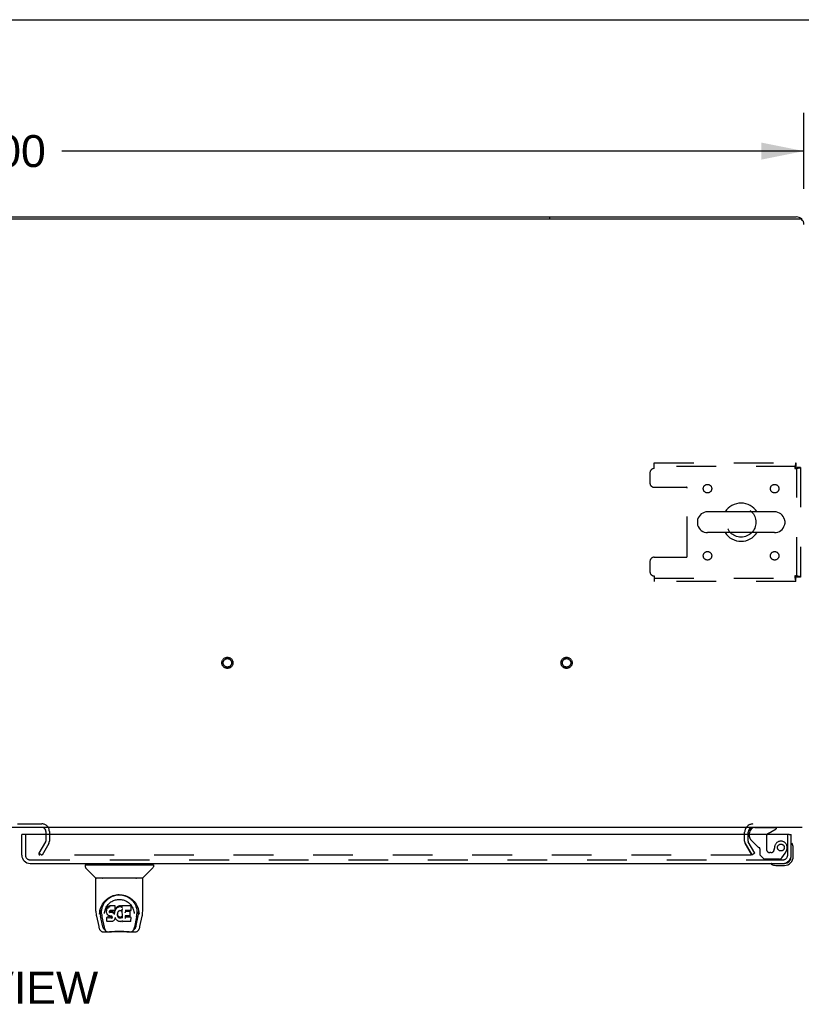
# Model space of a CAD drawing. Header units: inches. Extents: x 0 to 213, y 0 to 138.
# Tile 23 of 28: x 69 to 92, y 109 to 138. Entities that reach past the tile are written whole.
import ezdxf

# ---------------------------------------------------------------- set-up
doc = ezdxf.new("R2010")
doc.units = ezdxf.units.IN
doc.header["$LTSCALE"] = 11.73
doc.header["$MEASUREMENT"] = 0
doc.linetypes.add('HIDDEN', pattern=[0.2, 0.1, -0.1])
doc.layers.get('0').update_dxf_attribs({"linetype": 'CONTINUOUS'})
for name, color, linetype in [('DEFAULT_2', 8, 'HIDDEN'), ('DIMENSIONS', 7, 'CONTINUOUS'), ('RIGHTHAND_DOOR_ASSEMBLY', 7, 'CONTINUOUS')]:
    doc.layers.add(name, color=color, linetype=linetype)
doc.styles.get("Standard").update_dxf_attribs({"font": 'arial.ttf'})
doc.dimstyles.new('DIMSTYLE_1', dxfattribs={"dimtxt": 0.940909, "dimasz": 1.254545, "dimexe": 0.09, "dimexo": 0.07, "dimgap": 0.0375, "dimtad": 0, "dimtih": 1, "dimtoh": 1, "dimzin": 4, "dimdsep": 46, "dimtxsty": 'Standard', "dimblk": '_FILLED', "dimblk1": '_FILLED', "dimblk2": '_FILLED', "dimcen": 0.09, "dimadec": 3, "dimazin": 1, "dimtfac": 1, "dimtdec": 3, "dimtofl": 0, "dimtmove": 0, "dimatfit": 3, "dimldrblk": '_FILLED', "dimfxl": 0, "dimtolj": 1, "dimtzin": 4, "dimarcsym": 0})

# ---------------------------------------------------------------- blocks, each defined once
blk = doc.blocks.new('_FILLED')
at = {"color": 0, "linetype": 'ByBlock'}
blk.add_solid([(0, 0), (-1, 0.2), (-1, -0.2)], dxfattribs=at)
blk = doc.blocks.new('*D1')
at = {"layer": 'DIMENSIONS', "color": 2, "linetype": 'Continuous'}
for p, q in [((44.572, 132.835), (44.572, 135.255)), ((92.572, 133.009), (92.572, 135.255)), ((44.572, 134.126), (66.458, 134.126)), ((92.572, 134.126), (70.686, 134.126))]:
    blk.add_line(p, q, dxfattribs=at)
at = {"layer": 'DIMENSIONS', "color": 2, "linetype": 'Continuous', "xscale": 1.2545454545, "yscale": 1.2545454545, "zscale": 1.2545454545, "rotation": 180}
blk.add_blockref('_FILLED', (44.572, 134.126), dxfattribs=at)
at = {"layer": 'DIMENSIONS', "color": 2, "linetype": 'Continuous', "xscale": 1.2545454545, "yscale": 1.2545454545, "zscale": 1.2545454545}
blk.add_blockref('_FILLED', (92.572, 134.126), dxfattribs=at)
at = {"layer": 'DIMENSIONS', "color": 2, "linetype": 'Continuous', "insert": (68.572, 134.597), "char_height": 0.9409, "width": 3.28794, "attachment_point": 2, "line_spacing_factor": 0.9}
blk.add_mtext('48.00', dxfattribs=at)

msp = doc.modelspace()

# ---------------------------------------------------------------- linework, layer by layer
at = {"color": 7, "linetype": 'Continuous'}
for p, q in [((0, 138), (213.273, 138)), ((52.072, 132.183), (85.072, 132.183)), ((85.072, 132.183), (85.072, 132.131)), ((91.706, 123.489), (89.731, 123.489)), ((89.431, 123.227), (89.431, 123.139)), ((92.006, 123.227), (92.006, 123.139)), ((91.706, 122.877), (89.731, 122.877))]:
    msp.add_line(p, q, dxfattribs=at)
at = {"color": 3, "linetype": 'Continuous'}
for p, q in [((44.687, 132.131), (92.458, 132.131)), ((85.072, 132.183), (92.346, 132.183)), ((92.52, 114.183), (44.624, 114.183)), ((70.218, 114.04), (70.218, 113.979))]:
    msp.add_line(p, q, dxfattribs=at)
for centre, radius, start, end in [((92.346, 131.957), 0.226, 0, 90), ((92.458, 132.068), 0.0625, 0, 90), ((70.103, 114.068), 0.115, 0, 64.7695), ((91.069, 114.04), 0.142, 90, 180)]:
    msp.add_arc(centre, radius, start, end, dxfattribs=at)
at = {"color": 7, "linetype": 'Continuous'}
for centre, radius, start, end in [((90.718, 123.183), 0.562, 32.9567, 147.0433), ((89.731, 123.183), 0.306, 90, 164.3697), ((91.706, 123.183), 0.306, 15.6303, 90), ((89.574, 123.227), 0.144, 164.3697, 180), ((89.574, 123.139), 0.144, 180, 195.6303), ((89.731, 123.183), 0.306, 195.6303, 270), ((91.706, 123.183), 0.306, 270, 344.3697), ((91.862, 123.227), 0.144, 0, 15.6303), ((91.862, 123.139), 0.144, 344.3697, 360), ((90.718, 123.183), 0.562, 212.956, 327.044), ((70.103, 114.068), 0.115, 64.7695, 90)]:
    msp.add_arc(centre, radius, start, end, dxfattribs=at)
at = {"layer": 'DEFAULT_2', "color": 8, "linetype": 'HIDDEN'}
for p, q in [((88.156, 124.933), (92.334, 124.933)), ((88.156, 124.766), (88.156, 124.933)), ((92.334, 124.933), (92.334, 124.829)), ((88.031, 124.641), (88.031, 124.339)), ((92.334, 124.829), (88.156, 124.829)), ((92.468, 124.799), (92.364, 124.799)), ((92.364, 121.567), (92.364, 124.799)), ((92.468, 124.799), (92.468, 121.567)), ((88.156, 124.214), (89.101, 124.214)), ((89.131, 122.182), (89.131, 124.184)), ((88.031, 122.027), (88.031, 121.725)), ((88.156, 122.152), (89.101, 122.152)), ((88.156, 121.6), (88.156, 121.433)), ((88.156, 121.537), (92.334, 121.537)), ((92.334, 121.433), (88.156, 121.433)), ((92.334, 121.433), (92.334, 121.537)), ((92.468, 121.567), (92.364, 121.567)), ((67.041, 114.287), (70.103, 114.287)), ((70.218, 114.068), (70.218, 114.04)), ((70.218, 113.979), (70.218, 113.779)), ((70.322, 114.068), (70.322, 113.779)), ((90.822, 113.778), (90.822, 114.04)), ((90.926, 113.778), (90.926, 114.04)), ((70.017, 113.422), (70.214, 113.762)), ((70.304, 113.71), (70.108, 113.37)), ((90.84, 113.711), (91.022, 113.396)), ((91.037, 113.37), (90.84, 113.711)), ((91.127, 113.422), (90.93, 113.763)), ((70.017, 113.422), (70.108, 113.37)), ((70.026, 113.383), (70.026, 113.435)), ((91.004, 113.37), (70.041, 113.37)), ((91.127, 113.422), (91.037, 113.37))]:
    msp.add_line(p, q, dxfattribs=at)
for points in [[(92.334, 124.933), (92.332, 124.932), (92.329, 124.929), (92.327, 124.924), (92.325, 124.916), (92.322, 124.907), (92.32, 124.897), (92.318, 124.884), (92.315, 124.87), (92.313, 124.855), (92.31, 124.838), (92.308, 124.821), (92.306, 124.803), (92.303, 124.785), (92.301, 124.766)], [(92.334, 124.829), (92.332, 124.829), (92.329, 124.827), (92.327, 124.825), (92.325, 124.823), (92.322, 124.819), (92.32, 124.815), (92.318, 124.811), (92.315, 124.805), (92.313, 124.8), (92.31, 124.793), (92.308, 124.787), (92.306, 124.78), (92.303, 124.773), (92.301, 124.766)], [(92.301, 124.766), (92.32, 124.768), (92.338, 124.771), (92.356, 124.773), (92.373, 124.775), (92.39, 124.778), (92.405, 124.78), (92.419, 124.782), (92.432, 124.785), (92.442, 124.787), (92.451, 124.79), (92.459, 124.792), (92.464, 124.794), (92.467, 124.797), (92.468, 124.799)], [(92.301, 124.766), (92.308, 124.768), (92.315, 124.771), (92.322, 124.773), (92.328, 124.775), (92.335, 124.778), (92.34, 124.78), (92.346, 124.782), (92.35, 124.785), (92.354, 124.787), (92.358, 124.79), (92.36, 124.792), (92.362, 124.794), (92.364, 124.797), (92.364, 124.799)], [(92.468, 121.567), (92.467, 121.569), (92.464, 121.572), (92.459, 121.574), (92.451, 121.576), (92.442, 121.579), (92.432, 121.581), (92.419, 121.583), (92.405, 121.586), (92.39, 121.588), (92.373, 121.591), (92.356, 121.593), (92.338, 121.595), (92.32, 121.598), (92.301, 121.6)], [(92.301, 121.6), (92.303, 121.593), (92.306, 121.586), (92.308, 121.579), (92.31, 121.573), (92.313, 121.566), (92.315, 121.561), (92.318, 121.555), (92.32, 121.551), (92.322, 121.547), (92.325, 121.543), (92.327, 121.541), (92.329, 121.539), (92.332, 121.537), (92.334, 121.537)], [(92.364, 121.567), (92.364, 121.569), (92.362, 121.572), (92.36, 121.574), (92.358, 121.576), (92.354, 121.579), (92.35, 121.581), (92.346, 121.583), (92.34, 121.586), (92.335, 121.588), (92.328, 121.591), (92.322, 121.593), (92.315, 121.595), (92.308, 121.598), (92.301, 121.6)], [(92.301, 121.6), (92.303, 121.581), (92.306, 121.563), (92.308, 121.545), (92.31, 121.528), (92.313, 121.511), (92.315, 121.496), (92.318, 121.482), (92.32, 121.469), (92.322, 121.459), (92.325, 121.45), (92.327, 121.442), (92.329, 121.437), (92.332, 121.434), (92.334, 121.433)], [(70.028, 113.389), (70.027, 113.388), (70.026, 113.387), (70.026, 113.385), (70.026, 113.384), (70.026, 113.383)], [(70.026, 113.383), (70.026, 113.382), (70.026, 113.381), (70.027, 113.379), (70.027, 113.378), (70.028, 113.377), (70.029, 113.375), (70.03, 113.374), (70.032, 113.373), (70.033, 113.372)], [(70.041, 113.37), (70.039, 113.371), (70.038, 113.371), (70.036, 113.371), (70.034, 113.372), (70.033, 113.372)], [(91.024, 113.388), (91.024, 113.387), (91.024, 113.385), (91.024, 113.384), (91.023, 113.382), (91.022, 113.38), (91.021, 113.379), (91.02, 113.377), (91.019, 113.376), (91.018, 113.375), (91.016, 113.374), (91.014, 113.373), (91.012, 113.372), (91.01, 113.371), (91.009, 113.371), (91.007, 113.371), (91.004, 113.37)], [(91.022, 113.396), (91.023, 113.394), (91.024, 113.392), (91.024, 113.391), (91.024, 113.389), (91.024, 113.388)]]:
    msp.add_lwpolyline(points, dxfattribs=at)
for centre, radius in [((89.728, 124.173), 0.125), ((91.708, 124.173), 0.125), ((90.718, 123.183), 0.438), ((89.728, 122.193), 0.125), ((91.708, 122.193), 0.125), ((75.572, 119.037), 0.164), ((75.572, 119.037), 0.124), ((85.572, 119.037), 0.164), ((85.572, 119.037), 0.124)]:
    msp.add_circle(centre, radius, dxfattribs=at)
for centre, radius, start, end in [((88.156, 124.641), 0.125, 90, 180), ((88.156, 124.339), 0.125, 180, 270), ((89.101, 124.184), 0.03, 0, 90), ((88.156, 122.027), 0.125, 90, 180), ((89.101, 122.182), 0.03, 270, 360), ((88.156, 121.725), 0.125, 180, 270), ((70.103, 114.068), 0.219, 0, 90), ((91.069, 114.04), 0.246, 90, 180), ((70.185, 113.779), 0.033, 330, 360), ((70.185, 113.779), 0.137, 330, 360), ((90.956, 113.778), 0.134, 180, 210), ((90.956, 113.778), 0.03, 180, 210)]:
    msp.add_arc(centre, radius, start, end, dxfattribs=at)
at = {"layer": 'RIGHTHAND_DOOR_ASSEMBLY', "color": 8, "linetype": 'HIDDEN'}
for p, q in [((91.125, 114.183), (91.755, 114.183)), ((69.614, 113.979), (69.614, 113.371)), ((90.968, 113.903), (90.968, 113.979)), ((91.217, 113.614), (90.997, 113.833)), ((91.467, 113.919), (91.467, 113.54)), ((92.093, 113.371), (92.093, 113.979)), ((91.275, 113.555), (91.275, 113.376)), ((91.696, 113.54), (91.696, 113.529)), ((69.756, 113.229), (91.951, 113.229)), ((91.275, 113.376), (91.401, 113.25)), ((91.852, 113.25), (91.401, 113.25)), ((91.598, 113.442), (91.565, 113.442)), ((91.917, 113.284), (92.018, 113.428))]:
    msp.add_line(p, q, dxfattribs=at)
at = {"layer": 'RIGHTHAND_DOOR_ASSEMBLY', "color": 7, "linetype": 'Continuous'}
for p, q in [((91.517, 114.006), (91.755, 114.144)), ((91.755, 114.183), (91.755, 114.144)), ((69.572, 113.979), (69.51, 113.979)), ((90.968, 113.979), (90.968, 114.026)), ((92.135, 113.979), (92.197, 113.979)), ((92.257, 113.584), (92.254, 113.622)), ((92.257, 113.328), (92.257, 113.584)), ((92.197, 113.328), (92.197, 113.371)), ((71.381, 113.078), (71.381, 113.023)), ((71.388, 113.086), (73.381, 113.086)), ((71.687, 112.701), (71.392, 112.995)), ((71.44, 113.086), (71.44, 113.125)), ((73.082, 112.701), (73.377, 112.995)), ((73.329, 113.086), (73.329, 113.125)), ((73.388, 113.078), (73.388, 113.023)), ((91.7, 113.068), (91.738, 113.065)), ((91.738, 113.065), (91.994, 113.065)), ((91.951, 113.125), (91.994, 113.125)), ((71.696, 111.713), (71.696, 112.676)), ((73.066, 112.684), (71.703, 112.684)), ((73.061, 112.692), (71.708, 112.692)), ((71.77, 112.692), (71.768, 112.688)), ((71.768, 112.688), (71.768, 112.688)), ((73.002, 112.688), (72.999, 112.692)), ((73.002, 112.688), (73.002, 112.688)), ((73.074, 111.713), (73.074, 112.676)), ((71.952, 111.967), (71.977, 112.002)), ((72.014, 111.79), (72.009, 111.765)), ((72.024, 111.815), (72.014, 111.79)), ((72.015, 111.755), (72.014, 111.79)), ((72.039, 111.837), (72.024, 111.815)), ((72.024, 111.78), (72.024, 111.815)), ((72.048, 111.846), (72.039, 111.837)), ((72.039, 111.801), (72.039, 111.837)), ((72.06, 111.854), (72.048, 111.846)), ((72.049, 111.81), (72.048, 111.846)), ((72.083, 111.865), (72.06, 111.854)), ((72.06, 111.818), (72.06, 111.854)), ((72.108, 111.873), (72.083, 111.865)), ((72.083, 111.828), (72.083, 111.865)), ((72.261, 111.873), (72.108, 111.873)), ((72.109, 111.836), (72.108, 111.873)), ((72.263, 111.818), (72.261, 111.873)), ((72.261, 111.838), (72.261, 111.873)), ((72.262, 111.784), (72.261, 111.759)), ((72.262, 111.784), (72.263, 111.818)), ((72.275, 111.786), (72.264, 111.765)), ((72.288, 111.805), (72.275, 111.786)), ((72.275, 111.75), (72.275, 111.786)), ((72.303, 111.823), (72.288, 111.805)), ((72.289, 111.769), (72.288, 111.805)), ((72.32, 111.839), (72.303, 111.823)), ((72.304, 111.787), (72.303, 111.823)), ((72.34, 111.854), (72.32, 111.839)), ((72.321, 111.803), (72.32, 111.839)), ((72.362, 111.864), (72.34, 111.854)), ((72.34, 111.817), (72.34, 111.854)), ((72.386, 111.869), (72.362, 111.864)), ((72.363, 111.827), (72.362, 111.864)), ((72.41, 111.871), (72.386, 111.869)), ((72.386, 111.832), (72.386, 111.869)), ((72.41, 111.871), (72.434, 111.871)), ((72.41, 111.835), (72.41, 111.871)), ((72.41, 111.833), (72.41, 111.835)), ((72.433, 111.833), (72.434, 111.834)), ((72.446, 111.869), (72.434, 111.871)), ((72.434, 111.834), (72.434, 111.871)), ((72.459, 111.865), (72.446, 111.869)), ((72.446, 111.832), (72.446, 111.869)), ((72.473, 111.771), (72.457, 111.731)), ((72.471, 111.857), (72.459, 111.865)), ((72.459, 111.828), (72.459, 111.865)), ((72.72, 111.871), (72.471, 111.871)), ((72.472, 111.821), (72.471, 111.871)), ((72.474, 111.773), (72.473, 111.772)), ((72.473, 111.772), (72.473, 111.772)), ((72.473, 111.772), (72.473, 111.772)), ((72.473, 111.772), (72.473, 111.772)), ((72.473, 111.772), (72.473, 111.771)), ((72.477, 111.518), (72.473, 111.771)), ((72.475, 111.779), (72.474, 111.777)), ((72.474, 111.777), (72.474, 111.776)), ((72.474, 111.776), (72.474, 111.774)), ((72.474, 111.774), (72.474, 111.773)), ((72.474, 111.773), (72.474, 111.773)), ((72.734, 111.746), (72.736, 111.854)), ((72.736, 111.885), (72.752, 111.86)), ((72.941, 111.791), (72.954, 111.74)), ((71.711, 111.569), (71.776, 111.264)), ((71.803, 111.628), (71.806, 111.686)), ((71.803, 111.629), (71.803, 111.628)), ((71.806, 111.686), (71.815, 111.74)), ((71.817, 111.746), (71.816, 111.691)), ((71.884, 111.296), (71.828, 111.573)), ((71.864, 111.639), (71.866, 111.613)), ((71.874, 111.548), (71.936, 111.245)), ((71.949, 111.642), (71.949, 111.642)), ((72.009, 111.765), (72.008, 111.74)), ((72.008, 111.706), (72.008, 111.74)), ((72.009, 111.681), (72.008, 111.706)), ((72.008, 111.706), (72.008, 111.706)), ((72.01, 111.731), (72.009, 111.765)), ((72.014, 111.656), (72.009, 111.681)), ((72.009, 111.681), (72.009, 111.681)), ((72.023, 111.633), (72.014, 111.656)), ((72.014, 111.656), (72.014, 111.656)), ((72.022, 111.54), (72.014, 111.532)), ((72.016, 111.419), (72.014, 111.532)), ((72.083, 111.54), (72.022, 111.54)), ((72.022, 111.503), (72.022, 111.54)), ((72.037, 111.612), (72.023, 111.633)), ((72.023, 111.633), (72.023, 111.633)), ((72.037, 111.612), (72.037, 111.611)), ((72.055, 111.593), (72.037, 111.611)), ((72.076, 111.579), (72.055, 111.593)), ((72.055, 111.593), (72.055, 111.593)), ((72.089, 111.575), (72.076, 111.579)), ((72.076, 111.579), (72.076, 111.579)), ((72.144, 111.541), (72.083, 111.54)), ((72.083, 111.503), (72.083, 111.54)), ((72.083, 111.503), (72.083, 111.502)), ((72.102, 111.573), (72.089, 111.575)), ((72.089, 111.575), (72.089, 111.575)), ((72.098, 111.708), (72.097, 111.694)), ((72.1, 111.722), (72.098, 111.708)), ((72.098, 111.688), (72.098, 111.706)), ((72.099, 111.683), (72.1, 111.718)), ((72.102, 111.725), (72.1, 111.721)), ((72.102, 111.714), (72.1, 111.718)), ((72.105, 111.727), (72.102, 111.725)), ((72.106, 111.712), (72.102, 111.714)), ((72.102, 111.678), (72.102, 111.714)), ((72.149, 111.572), (72.102, 111.573)), ((72.116, 111.731), (72.104, 111.727)), ((72.117, 111.708), (72.106, 111.712)), ((72.106, 111.675), (72.106, 111.712)), ((72.13, 111.732), (72.116, 111.731)), ((72.141, 111.709), (72.117, 111.708)), ((72.117, 111.672), (72.117, 111.708)), ((72.117, 111.67), (72.117, 111.672)), ((72.129, 111.732), (72.13, 111.732)), ((72.242, 111.732), (72.13, 111.732)), ((72.166, 111.708), (72.141, 111.709)), ((72.141, 111.672), (72.141, 111.709)), ((72.141, 111.671), (72.141, 111.672)), ((72.158, 111.542), (72.144, 111.541)), ((72.144, 111.504), (72.144, 111.541)), ((72.144, 111.504), (72.144, 111.502)), ((72.149, 111.572), (72.149, 111.573)), ((72.156, 111.572), (72.149, 111.572)), ((72.161, 111.57), (72.156, 111.572)), ((72.162, 111.544), (72.158, 111.542)), ((72.158, 111.505), (72.158, 111.542)), ((72.166, 111.566), (72.161, 111.57)), ((72.167, 111.549), (72.162, 111.544)), ((72.163, 111.508), (72.162, 111.544)), ((72.165, 111.671), (72.166, 111.708)), ((72.165, 111.67), (72.165, 111.671)), ((72.191, 111.702), (72.166, 111.708)), ((72.17, 111.562), (72.166, 111.566)), ((72.172, 111.556), (72.167, 111.549)), ((72.167, 111.512), (72.167, 111.549)), ((72.176, 111.55), (72.17, 111.562)), ((72.176, 111.524), (72.175, 111.55)), ((72.178, 111.536), (72.176, 111.55)), ((72.177, 111.53), (72.177, 111.54)), ((72.19, 111.665), (72.191, 111.702)), ((72.203, 111.697), (72.191, 111.702)), ((72.214, 111.689), (72.203, 111.697)), ((72.203, 111.66), (72.203, 111.697)), ((72.232, 111.67), (72.214, 111.689)), ((72.214, 111.652), (72.214, 111.689)), ((72.242, 111.656), (72.232, 111.67)), ((72.232, 111.635), (72.232, 111.67)), ((72.254, 111.733), (72.242, 111.732)), ((72.242, 111.732), (72.242, 111.732)), ((72.245, 111.698), (72.242, 111.656)), ((72.242, 111.62), (72.242, 111.656)), ((72.243, 111.613), (72.243, 111.614)), ((72.249, 111.721), (72.245, 111.698)), ((72.246, 111.664), (72.245, 111.698)), ((72.254, 111.493), (72.245, 111.47)), ((72.252, 111.733), (72.249, 111.721)), ((72.25, 111.686), (72.249, 111.721)), ((72.261, 111.517), (72.254, 111.493)), ((72.254, 111.493), (72.254, 111.493)), ((72.259, 111.745), (72.255, 111.733)), ((72.256, 111.708), (72.255, 111.734)), ((72.261, 111.759), (72.259, 111.745)), ((72.259, 111.745), (72.259, 111.745)), ((72.264, 111.765), (72.26, 111.757)), ((72.261, 111.759), (72.261, 111.759)), ((72.261, 111.528), (72.261, 111.529)), ((72.261, 111.527), (72.261, 111.528)), ((72.261, 111.528), (72.261, 111.528)), ((72.261, 111.526), (72.261, 111.527)), ((72.261, 111.527), (72.261, 111.527)), ((72.262, 111.525), (72.261, 111.517)), ((72.261, 111.517), (72.261, 111.517)), ((72.282, 111.489), (72.262, 111.525)), ((72.264, 111.73), (72.264, 111.765)), ((72.295, 111.47), (72.282, 111.489)), ((72.282, 111.489), (72.282, 111.489)), ((72.327, 111.633), (72.326, 111.607)), ((72.331, 111.659), (72.327, 111.633)), ((72.328, 111.629), (72.327, 111.634)), ((72.327, 111.595), (72.328, 111.629)), ((72.33, 111.618), (72.328, 111.629)), ((72.34, 111.594), (72.33, 111.618)), ((72.33, 111.583), (72.33, 111.618)), ((72.334, 111.67), (72.331, 111.659)), ((72.34, 111.681), (72.334, 111.67)), ((72.339, 111.558), (72.34, 111.594)), ((72.354, 111.703), (72.34, 111.681)), ((72.352, 111.571), (72.34, 111.594)), ((72.36, 111.562), (72.352, 111.571)), ((72.352, 111.536), (72.352, 111.571)), ((72.361, 111.712), (72.354, 111.703)), ((72.369, 111.553), (72.36, 111.562)), ((72.36, 111.526), (72.36, 111.562)), ((72.37, 111.718), (72.361, 111.712)), ((72.38, 111.547), (72.369, 111.553)), ((72.369, 111.517), (72.369, 111.553)), ((72.394, 111.728), (72.37, 111.718)), ((72.379, 111.51), (72.38, 111.547)), ((72.391, 111.542), (72.38, 111.547)), ((72.403, 111.54), (72.391, 111.542)), ((72.391, 111.505), (72.391, 111.542)), ((72.404, 111.731), (72.393, 111.728)), ((72.403, 111.54), (72.415, 111.539)), ((72.403, 111.503), (72.403, 111.54)), ((72.403, 111.502), (72.403, 111.503)), ((72.415, 111.73), (72.404, 111.731)), ((72.427, 111.728), (72.415, 111.73)), ((72.427, 111.541), (72.415, 111.539)), ((72.415, 111.503), (72.415, 111.539)), ((72.416, 111.501), (72.415, 111.503)), ((72.439, 111.723), (72.427, 111.728)), ((72.439, 111.545), (72.427, 111.541)), ((72.428, 111.504), (72.427, 111.541)), ((72.451, 111.55), (72.439, 111.545)), ((72.44, 111.508), (72.439, 111.545)), ((72.461, 111.558), (72.451, 111.55)), ((72.451, 111.514), (72.451, 111.55)), ((72.461, 111.521), (72.461, 111.558)), ((72.479, 111.51), (72.479, 111.511)), ((72.561, 111.576), (72.56, 111.502)), ((72.689, 111.576), (72.561, 111.576)), ((72.721, 111.537), (72.561, 111.537)), ((72.72, 111.732), (72.562, 111.732)), ((72.563, 111.732), (72.562, 111.673)), ((72.689, 111.708), (72.562, 111.708)), ((72.7, 111.587), (72.702, 111.695)), ((72.729, 111.42), (72.731, 111.526)), ((72.818, 111.673), (72.82, 111.642)), ((72.82, 111.642), (72.82, 111.642)), ((72.894, 111.545), (72.833, 111.245)), ((72.885, 111.296), (72.942, 111.573)), ((72.953, 111.746), (72.953, 111.691)), ((72.966, 111.628), (72.966, 111.629)), ((72.993, 111.264), (73.058, 111.569)), ((71.943, 111.188), (71.95, 111.188)), ((71.95, 111.188), (71.953, 111.179)), ((72.023, 111.411), (72.016, 111.418)), ((72.169, 111.411), (72.023, 111.411)), ((72.023, 111.411), (72.023, 111.411)), ((72.181, 111.413), (72.169, 111.411)), ((72.194, 111.417), (72.182, 111.413)), ((72.214, 111.431), (72.194, 111.417)), ((72.194, 111.417), (72.194, 111.417)), ((72.232, 111.449), (72.214, 111.431)), ((72.214, 111.431), (72.214, 111.431)), ((72.239, 111.459), (72.232, 111.449)), ((72.232, 111.449), (72.232, 111.449)), ((72.245, 111.47), (72.239, 111.459)), ((72.239, 111.459), (72.239, 111.459)), ((72.245, 111.47), (72.245, 111.47)), ((72.31, 111.453), (72.295, 111.47)), ((72.295, 111.47), (72.295, 111.47)), ((72.327, 111.438), (72.31, 111.453)), ((72.31, 111.453), (72.31, 111.453)), ((72.346, 111.424), (72.327, 111.438)), ((72.327, 111.438), (72.327, 111.438)), ((72.356, 111.419), (72.346, 111.424)), ((72.346, 111.424), (72.346, 111.424)), ((72.367, 111.415), (72.356, 111.419)), ((72.356, 111.419), (72.356, 111.419)), ((72.389, 111.41), (72.367, 111.415)), ((72.412, 111.407), (72.389, 111.41)), ((72.435, 111.41), (72.412, 111.407)), ((72.412, 111.408), (72.412, 111.407)), ((72.457, 111.417), (72.435, 111.41)), ((72.476, 111.428), (72.457, 111.417)), ((72.457, 111.417), (72.457, 111.417)), ((72.481, 111.428), (72.476, 111.428)), ((72.481, 111.42), (72.481, 111.428)), ((72.721, 111.411), (72.489, 111.411)), ((72.816, 111.179), (72.819, 111.188)), ((72.819, 111.188), (72.826, 111.188)), ((71.9, 111.109), (72.114, 111.109)), ((71.954, 111.176), (71.953, 111.179)), ((72.678, 111.102), (72.091, 111.102)), ((72.655, 111.109), (72.869, 111.109)), ((72.815, 111.176), (72.816, 111.179))]:
    msp.add_line(p, q, dxfattribs=at)
at = {"layer": 'RIGHTHAND_DOOR_ASSEMBLY', "color": 3, "linetype": 'Continuous'}
for p, q in [((69.51, 113.371), (69.51, 113.979)), ((92.135, 113.979), (69.572, 113.979)), ((92.197, 113.371), (92.197, 113.979)), ((69.756, 113.125), (91.951, 113.125))]:
    msp.add_line(p, q, dxfattribs=at)
at = {"layer": 'RIGHTHAND_DOOR_ASSEMBLY', "color": 7, "linetype": 'Continuous'}
for points in [[(71.767, 112.687), (71.766, 112.686), (71.766, 112.685), (71.765, 112.685), (71.765, 112.684), (71.765, 112.684)], [(71.768, 112.688), (71.767, 112.687), (71.767, 112.687)], [(73.002, 112.687), (73.002, 112.687), (73.002, 112.688)], [(73.004, 112.684), (73.004, 112.684), (73.004, 112.685), (73.004, 112.685), (73.003, 112.686), (73.002, 112.687)], [(71.815, 111.74), (71.828, 111.791), (71.845, 111.839), (71.865, 111.883), (71.888, 111.925), (71.914, 111.963), (71.942, 111.999), (71.973, 112.032), (72.006, 112.063), (72.042, 112.092), (72.081, 112.118), (72.122, 112.14), (72.164, 112.16), (72.208, 112.176), (72.252, 112.188), (72.296, 112.196), (72.341, 112.202), (72.385, 112.203), (72.429, 112.201), (72.473, 112.196), (72.517, 112.188), (72.561, 112.176), (72.605, 112.16), (72.648, 112.14), (72.688, 112.117), (72.727, 112.092), (72.763, 112.063), (72.797, 112.032), (72.827, 111.999), (72.855, 111.963), (72.881, 111.925), (72.904, 111.883), (72.924, 111.839), (72.941, 111.791)], [(71.977, 112.002), (72.004, 112.033), (72.033, 112.061)], [(72.016, 111.86), (72.033, 111.885), (72.051, 111.908), (72.071, 111.929), (72.092, 111.95), (72.114, 111.969), (72.138, 111.986), (72.164, 112.002), (72.19, 112.017), (72.217, 112.029), (72.244, 112.039), (72.273, 112.048), (72.3, 112.054), (72.328, 112.059), (72.356, 112.062), (72.384, 112.062), (72.412, 112.062), (72.44, 112.059), (72.468, 112.054), (72.496, 112.048), (72.524, 112.04), (72.552, 112.029), (72.579, 112.017), (72.605, 112.002), (72.63, 111.986), (72.654, 111.969), (72.677, 111.95), (72.698, 111.93), (72.718, 111.908), (72.736, 111.885)], [(72.033, 112.061), (72.062, 112.086), (72.093, 112.108), (72.124, 112.128)], [(72.124, 112.128), (72.156, 112.144), (72.188, 112.159), (72.22, 112.171)], [(72.22, 112.171), (72.253, 112.18), (72.286, 112.188), (72.318, 112.193), (72.351, 112.196), (72.383, 112.197), (72.416, 112.196), (72.448, 112.193), (72.481, 112.188), (72.513, 112.181)], [(72.513, 112.181), (72.546, 112.172), (72.578, 112.16), (72.61, 112.146)], [(72.61, 112.146), (72.642, 112.129), (72.673, 112.11), (72.703, 112.088), (72.733, 112.064), (72.762, 112.036), (72.789, 112.005), (72.815, 111.971), (72.838, 111.934), (72.859, 111.893), (72.876, 111.85), (72.89, 111.805), (72.9, 111.758), (72.905, 111.711)], [(71.864, 111.639), (71.863, 111.663), (71.864, 111.709), (71.869, 111.756), (71.878, 111.802), (71.892, 111.847), (71.909, 111.89), (71.929, 111.93), (71.952, 111.967)], [(71.957, 111.709), (71.965, 111.744), (71.975, 111.776), (71.987, 111.806)], [(71.987, 111.806), (72.001, 111.834), (72.016, 111.86)], [(72.024, 111.779), (72.025, 111.779), (72.025, 111.779), (72.025, 111.779), (72.025, 111.778), (72.026, 111.778), (72.026, 111.778)], [(72.039, 111.801), (72.039, 111.8), (72.039, 111.8), (72.04, 111.8), (72.04, 111.8), (72.04, 111.8), (72.041, 111.799)], [(72.049, 111.81), (72.049, 111.81), (72.049, 111.809), (72.049, 111.809), (72.05, 111.809), (72.05, 111.809), (72.05, 111.809)], [(72.06, 111.817), (72.06, 111.817), (72.06, 111.817), (72.06, 111.817), (72.06, 111.817), (72.061, 111.816), (72.061, 111.816)], [(72.083, 111.828), (72.083, 111.828), (72.083, 111.827), (72.083, 111.827), (72.083, 111.827), (72.083, 111.827), (72.084, 111.827)], [(72.109, 111.836), (72.109, 111.836), (72.109, 111.835), (72.109, 111.835), (72.109, 111.835), (72.109, 111.835), (72.109, 111.835)], [(72.26, 111.836), (72.26, 111.836), (72.26, 111.835), (72.26, 111.835), (72.259, 111.835), (72.259, 111.835), (72.259, 111.835)], [(72.262, 111.784), (72.262, 111.783), (72.262, 111.783), (72.261, 111.783), (72.261, 111.783), (72.26, 111.782), (72.26, 111.782)], [(72.29, 111.768), (72.29, 111.768), (72.289, 111.768), (72.289, 111.769), (72.289, 111.769), (72.289, 111.769), (72.289, 111.769)], [(72.305, 111.786), (72.305, 111.786), (72.305, 111.786), (72.304, 111.786), (72.304, 111.786), (72.304, 111.787), (72.304, 111.787)], [(72.322, 111.802), (72.322, 111.802), (72.321, 111.802), (72.321, 111.802), (72.321, 111.803), (72.321, 111.803), (72.321, 111.803)], [(72.341, 111.816), (72.341, 111.816), (72.341, 111.816), (72.341, 111.816), (72.341, 111.817), (72.34, 111.817), (72.34, 111.817)], [(72.363, 111.826), (72.363, 111.826), (72.363, 111.826), (72.363, 111.826), (72.363, 111.826), (72.363, 111.827), (72.363, 111.827)], [(72.386, 111.831), (72.386, 111.831), (72.386, 111.831), (72.386, 111.831), (72.386, 111.832), (72.386, 111.832), (72.386, 111.832)], [(72.446, 111.831), (72.446, 111.831), (72.446, 111.831), (72.446, 111.831), (72.446, 111.832), (72.446, 111.832), (72.446, 111.832)], [(72.458, 111.827), (72.458, 111.827), (72.459, 111.827), (72.459, 111.827), (72.459, 111.828), (72.459, 111.828), (72.459, 111.828)], [(72.474, 111.833), (72.474, 111.833), (72.473, 111.833), (72.473, 111.833), (72.473, 111.833), (72.473, 111.834), (72.472, 111.834)], [(72.474, 111.816), (72.474, 111.817), (72.474, 111.817), (72.473, 111.818), (72.473, 111.818), (72.473, 111.819), (72.472, 111.819)], [(72.473, 111.771), (72.473, 111.771), (72.473, 111.771)], [(72.473, 111.771), (72.473, 111.771), (72.473, 111.771), (72.473, 111.771)], [(72.752, 111.86), (72.768, 111.834), (72.782, 111.806)], [(72.782, 111.806), (72.794, 111.777), (72.804, 111.744), (72.813, 111.709), (72.818, 111.673)], [(71.696, 111.713), (71.696, 111.679), (71.699, 111.64), (71.705, 111.6), (71.711, 111.569)], [(71.816, 111.691), (71.817, 111.657), (71.821, 111.613), (71.828, 111.573)], [(71.866, 111.613), (71.867, 111.593), (71.871, 111.569), (71.874, 111.548)], [(71.949, 111.642), (71.951, 111.672), (71.957, 111.709)], [(72.008, 111.706), (72.008, 111.706), (72.009, 111.705), (72.009, 111.705), (72.009, 111.705), (72.01, 111.705), (72.01, 111.705)], [(72.009, 111.681), (72.01, 111.681), (72.01, 111.681), (72.01, 111.68), (72.01, 111.68), (72.011, 111.68), (72.011, 111.68)], [(72.01, 111.731), (72.01, 111.73), (72.01, 111.73), (72.01, 111.73), (72.011, 111.729), (72.011, 111.729), (72.012, 111.729)], [(72.014, 111.656), (72.014, 111.656), (72.014, 111.656), (72.015, 111.656), (72.015, 111.655), (72.016, 111.655)], [(72.015, 111.755), (72.015, 111.755), (72.015, 111.755), (72.015, 111.754), (72.016, 111.754), (72.016, 111.754), (72.017, 111.754)], [(72.015, 111.496), (72.015, 111.496), (72.015, 111.496), (72.015, 111.495), (72.016, 111.495), (72.016, 111.495), (72.016, 111.495)], [(72.022, 111.503), (72.022, 111.503), (72.022, 111.502), (72.022, 111.502), (72.023, 111.502), (72.023, 111.502), (72.023, 111.502)], [(72.023, 111.633), (72.024, 111.632), (72.024, 111.632), (72.024, 111.632), (72.025, 111.632)], [(72.037, 111.611), (72.037, 111.611), (72.038, 111.611), (72.038, 111.611), (72.038, 111.611), (72.039, 111.611)], [(72.055, 111.593), (72.055, 111.593), (72.055, 111.593), (72.056, 111.593), (72.056, 111.593)], [(72.076, 111.579), (72.076, 111.579), (72.077, 111.58), (72.077, 111.58)], [(72.089, 111.575), (72.089, 111.575), (72.089, 111.575), (72.089, 111.575)], [(72.095, 111.693), (72.096, 111.693), (72.096, 111.693), (72.097, 111.693), (72.097, 111.694), (72.097, 111.694), (72.097, 111.694)], [(72.096, 111.707), (72.097, 111.707), (72.097, 111.707), (72.097, 111.708), (72.098, 111.708), (72.098, 111.708), (72.098, 111.708)], [(72.096, 111.687), (72.096, 111.687), (72.097, 111.687), (72.097, 111.687), (72.097, 111.687), (72.097, 111.687), (72.098, 111.688)], [(72.097, 111.681), (72.098, 111.681), (72.098, 111.681), (72.098, 111.682), (72.099, 111.682), (72.099, 111.682), (72.099, 111.682)], [(72.098, 111.721), (72.099, 111.721), (72.099, 111.721), (72.1, 111.721), (72.1, 111.721), (72.1, 111.721)], [(72.1, 111.725), (72.101, 111.725), (72.101, 111.725), (72.102, 111.725), (72.102, 111.725)], [(72.1, 111.677), (72.101, 111.677), (72.101, 111.677), (72.101, 111.677), (72.101, 111.678), (72.102, 111.678), (72.102, 111.678)], [(72.102, 111.573), (72.102, 111.573), (72.102, 111.573), (72.102, 111.573)], [(72.104, 111.728), (72.104, 111.727), (72.104, 111.727), (72.104, 111.727), (72.104, 111.727)], [(72.105, 111.674), (72.105, 111.674), (72.105, 111.674), (72.105, 111.674), (72.105, 111.674), (72.106, 111.675), (72.106, 111.675)], [(72.116, 111.731), (72.116, 111.731), (72.116, 111.731), (72.116, 111.731)], [(72.156, 111.572), (72.156, 111.572), (72.156, 111.572), (72.156, 111.572)], [(72.158, 111.505), (72.158, 111.505), (72.158, 111.504), (72.158, 111.504), (72.158, 111.504), (72.158, 111.504), (72.159, 111.504)], [(72.161, 111.57), (72.161, 111.57), (72.162, 111.57), (72.162, 111.57)], [(72.163, 111.508), (72.163, 111.507), (72.163, 111.507), (72.163, 111.507), (72.163, 111.507), (72.164, 111.507), (72.164, 111.506)], [(72.166, 111.566), (72.166, 111.566), (72.166, 111.566), (72.167, 111.566), (72.167, 111.566)], [(72.167, 111.513), (72.167, 111.512), (72.168, 111.512), (72.168, 111.512), (72.168, 111.512), (72.168, 111.511), (72.169, 111.511)], [(72.17, 111.562), (72.17, 111.562), (72.17, 111.561), (72.171, 111.561), (72.171, 111.561)], [(72.176, 111.55), (72.176, 111.55), (72.176, 111.549), (72.176, 111.549), (72.177, 111.549), (72.177, 111.549)], [(72.176, 111.524), (72.176, 111.524), (72.176, 111.523), (72.176, 111.523), (72.177, 111.523), (72.177, 111.523), (72.177, 111.523)], [(72.178, 111.536), (72.178, 111.536), (72.178, 111.536), (72.179, 111.535), (72.179, 111.535), (72.179, 111.535), (72.18, 111.535)], [(72.178, 111.53), (72.178, 111.53), (72.178, 111.529), (72.178, 111.529), (72.179, 111.529), (72.179, 111.529), (72.179, 111.529)], [(72.19, 111.664), (72.19, 111.664), (72.19, 111.665), (72.19, 111.665), (72.19, 111.665), (72.19, 111.665), (72.19, 111.665)], [(72.202, 111.659), (72.202, 111.659), (72.202, 111.659), (72.202, 111.659), (72.203, 111.66), (72.203, 111.66), (72.203, 111.66)], [(72.213, 111.651), (72.213, 111.651), (72.213, 111.651), (72.213, 111.652), (72.213, 111.652), (72.214, 111.652), (72.214, 111.652)], [(72.23, 111.633), (72.231, 111.633), (72.231, 111.634), (72.231, 111.634), (72.231, 111.634), (72.232, 111.634), (72.232, 111.635)], [(72.243, 111.614), (72.243, 111.616), (72.242, 111.617), (72.242, 111.618), (72.242, 111.619)], [(72.248, 111.662), (72.247, 111.662), (72.247, 111.662), (72.246, 111.663), (72.246, 111.663), (72.246, 111.663), (72.246, 111.664)], [(72.252, 111.685), (72.251, 111.685), (72.251, 111.685), (72.25, 111.685), (72.25, 111.685), (72.25, 111.686), (72.25, 111.686)], [(72.254, 111.493), (72.254, 111.493), (72.254, 111.492), (72.254, 111.492), (72.253, 111.492), (72.252, 111.492)], [(72.254, 111.733), (72.254, 111.733), (72.254, 111.733), (72.254, 111.733), (72.253, 111.733)], [(72.255, 111.733), (72.255, 111.733), (72.254, 111.733), (72.254, 111.733)], [(72.258, 111.707), (72.257, 111.707), (72.257, 111.707), (72.256, 111.707), (72.256, 111.708), (72.256, 111.708), (72.256, 111.708)], [(72.259, 111.745), (72.259, 111.745), (72.259, 111.745), (72.258, 111.744), (72.258, 111.744), (72.257, 111.744)], [(72.261, 111.759), (72.261, 111.759), (72.26, 111.759), (72.26, 111.759), (72.26, 111.758), (72.259, 111.758), (72.259, 111.758)], [(72.261, 111.517), (72.261, 111.517), (72.261, 111.516), (72.261, 111.516), (72.26, 111.516), (72.26, 111.516), (72.259, 111.516)], [(72.261, 111.529), (72.261, 111.529), (72.26, 111.53)], [(72.262, 111.525), (72.262, 111.525), (72.262, 111.525), (72.262, 111.525), (72.261, 111.526), (72.261, 111.526), (72.261, 111.526), (72.261, 111.526)], [(72.262, 111.525), (72.262, 111.525), (72.262, 111.525), (72.262, 111.525), (72.262, 111.525)], [(72.266, 111.729), (72.266, 111.729), (72.265, 111.729), (72.265, 111.729), (72.265, 111.729), (72.264, 111.73), (72.264, 111.73)], [(72.277, 111.749), (72.277, 111.749), (72.276, 111.749), (72.276, 111.749), (72.276, 111.75), (72.275, 111.75), (72.275, 111.75)], [(72.282, 111.489), (72.282, 111.489), (72.283, 111.489), (72.283, 111.489), (72.284, 111.489)], [(72.326, 111.607), (72.326, 111.607), (72.326, 111.606), (72.326, 111.606), (72.325, 111.606), (72.325, 111.606), (72.324, 111.606)], [(72.327, 111.633), (72.327, 111.633), (72.327, 111.633), (72.327, 111.633), (72.326, 111.632), (72.326, 111.632), (72.325, 111.632)], [(72.327, 111.595), (72.327, 111.594), (72.327, 111.594), (72.326, 111.594), (72.326, 111.594), (72.326, 111.593), (72.325, 111.593)], [(72.33, 111.582), (72.33, 111.582), (72.329, 111.582), (72.329, 111.582), (72.329, 111.581), (72.328, 111.581), (72.328, 111.581)], [(72.331, 111.659), (72.331, 111.659), (72.33, 111.658), (72.33, 111.658), (72.329, 111.658), (72.329, 111.658)], [(72.334, 111.67), (72.334, 111.67), (72.334, 111.67), (72.334, 111.67), (72.333, 111.67), (72.333, 111.67)], [(72.339, 111.558), (72.339, 111.558), (72.339, 111.558), (72.339, 111.557), (72.338, 111.557), (72.338, 111.557), (72.337, 111.557)], [(72.34, 111.681), (72.34, 111.681), (72.339, 111.681), (72.339, 111.681), (72.338, 111.681)], [(72.35, 111.534), (72.35, 111.534), (72.351, 111.534), (72.351, 111.535), (72.351, 111.535), (72.351, 111.535), (72.352, 111.535)], [(72.354, 111.703), (72.354, 111.703), (72.353, 111.703), (72.353, 111.703), (72.353, 111.703), (72.352, 111.703)], [(72.358, 111.524), (72.359, 111.525), (72.359, 111.525), (72.359, 111.525), (72.359, 111.525), (72.36, 111.525), (72.36, 111.526)], [(72.361, 111.712), (72.361, 111.712), (72.361, 111.712), (72.36, 111.712), (72.36, 111.712)], [(72.368, 111.516), (72.368, 111.516), (72.368, 111.516), (72.369, 111.516), (72.369, 111.517), (72.369, 111.517), (72.369, 111.517)], [(72.37, 111.718), (72.37, 111.718), (72.369, 111.718), (72.369, 111.718)], [(72.378, 111.509), (72.379, 111.509), (72.379, 111.509), (72.379, 111.509), (72.379, 111.51), (72.379, 111.51), (72.379, 111.51)], [(72.39, 111.504), (72.39, 111.504), (72.39, 111.504), (72.39, 111.505), (72.39, 111.505), (72.391, 111.505), (72.391, 111.505)], [(72.393, 111.728), (72.393, 111.728), (72.393, 111.728), (72.393, 111.728)], [(72.404, 111.731), (72.404, 111.731), (72.404, 111.731), (72.404, 111.731)], [(72.415, 111.73), (72.415, 111.73), (72.416, 111.731), (72.416, 111.731)], [(72.427, 111.728), (72.427, 111.728), (72.427, 111.728), (72.428, 111.728)], [(72.428, 111.503), (72.428, 111.503), (72.428, 111.504), (72.428, 111.504), (72.428, 111.504), (72.428, 111.504), (72.428, 111.504)], [(72.439, 111.723), (72.439, 111.723), (72.441, 111.722), (72.443, 111.722), (72.445, 111.722), (72.447, 111.723), (72.449, 111.723), (72.451, 111.724), (72.453, 111.725), (72.455, 111.727), (72.456, 111.729), (72.457, 111.73), (72.457, 111.731)], [(72.439, 111.724), (72.439, 111.723), (72.439, 111.723), (72.439, 111.723)], [(72.44, 111.507), (72.44, 111.507), (72.44, 111.507), (72.44, 111.508), (72.44, 111.508), (72.44, 111.508), (72.44, 111.508)], [(72.452, 111.512), (72.452, 111.513), (72.452, 111.513), (72.451, 111.513), (72.451, 111.513), (72.451, 111.514), (72.451, 111.514)], [(72.477, 111.555), (72.476, 111.556), (72.475, 111.556), (72.475, 111.557), (72.474, 111.558), (72.473, 111.558), (72.472, 111.559), (72.472, 111.559), (72.471, 111.559), (72.47, 111.559), (72.469, 111.56), (72.468, 111.56), (72.468, 111.56)], [(72.479, 111.511), (72.478, 111.514), (72.478, 111.515), (72.478, 111.517)], [(72.558, 111.498), (72.558, 111.499), (72.558, 111.499), (72.559, 111.499), (72.559, 111.499), (72.559, 111.5), (72.559, 111.5)], [(72.559, 111.577), (72.56, 111.576), (72.56, 111.576), (72.56, 111.576), (72.56, 111.576), (72.561, 111.576), (72.561, 111.576)], [(72.56, 111.67), (72.56, 111.67), (72.56, 111.67), (72.56, 111.671), (72.561, 111.671), (72.561, 111.671), (72.561, 111.671)], [(72.561, 111.732), (72.561, 111.732), (72.561, 111.732), (72.562, 111.732), (72.562, 111.732), (72.562, 111.732), (72.562, 111.732)], [(72.689, 111.576), (72.691, 111.576), (72.692, 111.576), (72.694, 111.577), (72.695, 111.578), (72.697, 111.579), (72.698, 111.58), (72.699, 111.582), (72.7, 111.583), (72.7, 111.585), (72.7, 111.587)], [(72.72, 111.732), (72.721, 111.732), (72.723, 111.732), (72.726, 111.733), (72.728, 111.734), (72.729, 111.735), (72.731, 111.737), (72.732, 111.739), (72.733, 111.741), (72.734, 111.744), (72.734, 111.746)], [(72.894, 111.545), (72.895, 111.549), (72.895, 111.551), (72.896, 111.554), (72.897, 111.557), (72.897, 111.56), (72.898, 111.563), (72.898, 111.566), (72.899, 111.569), (72.899, 111.572), (72.899, 111.575), (72.9, 111.579), (72.9, 111.582), (72.901, 111.586), (72.901, 111.589), (72.902, 111.593), (72.902, 111.597), (72.902, 111.6), (72.903, 111.604), (72.903, 111.608), (72.903, 111.612), (72.905, 111.639)], [(72.905, 111.711), (72.906, 111.663), (72.905, 111.639)], [(72.942, 111.573), (72.948, 111.613), (72.952, 111.657), (72.953, 111.691)], [(72.954, 111.74), (72.963, 111.686), (72.966, 111.628)], [(73.058, 111.569), (73.064, 111.599), (73.07, 111.639), (73.073, 111.679), (73.074, 111.713)], [(71.776, 111.264), (71.779, 111.251), (71.783, 111.232), (71.788, 111.215), (71.794, 111.201), (71.799, 111.187), (71.805, 111.175), (71.812, 111.163), (71.819, 111.153), (71.827, 111.143), (71.836, 111.134), (71.846, 111.126), (71.858, 111.119), (71.87, 111.114), (71.883, 111.111)], [(71.884, 111.296), (71.888, 111.279), (71.892, 111.261), (71.898, 111.244), (71.903, 111.229), (71.909, 111.217), (71.915, 111.206), (71.922, 111.198), (71.93, 111.192), (71.937, 111.189), (71.943, 111.188)], [(71.936, 111.245), (71.938, 111.234), (71.941, 111.222), (71.944, 111.21), (71.947, 111.199), (71.95, 111.188)], [(72.016, 111.419), (72.016, 111.418), (72.016, 111.418)], [(72.016, 111.418), (72.016, 111.418), (72.017, 111.418), (72.017, 111.418), (72.018, 111.418)], [(72.023, 111.411), (72.023, 111.411), (72.023, 111.411), (72.023, 111.411), (72.024, 111.412), (72.024, 111.412), (72.024, 111.412)], [(72.169, 111.411), (72.169, 111.411), (72.169, 111.411), (72.169, 111.411), (72.169, 111.412), (72.169, 111.412), (72.169, 111.412)], [(72.181, 111.413), (72.181, 111.413), (72.181, 111.413), (72.181, 111.414)], [(72.194, 111.417), (72.193, 111.417), (72.193, 111.417), (72.193, 111.418)], [(72.214, 111.431), (72.214, 111.431), (72.214, 111.431), (72.213, 111.431), (72.213, 111.432)], [(72.232, 111.449), (72.232, 111.448), (72.232, 111.448), (72.231, 111.448), (72.231, 111.448), (72.231, 111.448)], [(72.239, 111.459), (72.239, 111.459), (72.239, 111.459), (72.238, 111.459), (72.238, 111.459)], [(72.245, 111.47), (72.245, 111.47), (72.244, 111.47), (72.244, 111.47), (72.243, 111.47)], [(72.295, 111.47), (72.295, 111.47), (72.295, 111.47), (72.296, 111.47), (72.296, 111.47), (72.297, 111.47)], [(72.31, 111.453), (72.311, 111.453), (72.311, 111.453), (72.311, 111.453), (72.312, 111.453)], [(72.327, 111.438), (72.328, 111.438), (72.328, 111.438), (72.328, 111.438), (72.329, 111.438)], [(72.346, 111.424), (72.346, 111.424), (72.346, 111.424), (72.346, 111.424), (72.347, 111.425)], [(72.356, 111.419), (72.356, 111.419), (72.356, 111.419), (72.357, 111.42)], [(72.367, 111.415), (72.367, 111.415), (72.367, 111.416), (72.368, 111.416)], [(72.389, 111.41), (72.389, 111.41), (72.389, 111.41), (72.39, 111.41)], [(72.434, 111.411), (72.435, 111.411), (72.435, 111.41), (72.435, 111.41)], [(72.456, 111.418), (72.456, 111.417), (72.457, 111.417), (72.457, 111.417)], [(72.475, 111.429), (72.475, 111.429), (72.475, 111.429), (72.475, 111.429), (72.475, 111.428), (72.476, 111.428), (72.476, 111.428)], [(72.483, 111.429), (72.482, 111.429), (72.482, 111.429), (72.482, 111.429), (72.482, 111.428), (72.482, 111.428), (72.481, 111.428)], [(72.481, 111.42), (72.481, 111.418), (72.482, 111.416), (72.483, 111.414), (72.484, 111.413), (72.486, 111.412), (72.487, 111.412), (72.489, 111.411), (72.489, 111.411)], [(72.721, 111.411), (72.722, 111.411), (72.723, 111.412), (72.725, 111.412), (72.726, 111.413), (72.727, 111.415), (72.728, 111.416), (72.729, 111.418), (72.729, 111.42)], [(72.819, 111.188), (72.822, 111.199), (72.825, 111.21), (72.828, 111.222), (72.831, 111.235), (72.833, 111.245)], [(72.826, 111.188), (72.832, 111.189), (72.839, 111.192), (72.847, 111.198), (72.854, 111.206), (72.86, 111.217), (72.866, 111.23), (72.872, 111.244), (72.877, 111.261), (72.881, 111.279), (72.885, 111.296)], [(72.885, 111.111), (72.898, 111.114), (72.911, 111.119), (72.922, 111.126), (72.932, 111.134), (72.942, 111.142), (72.95, 111.152), (72.957, 111.163), (72.964, 111.174), (72.97, 111.187), (72.975, 111.2), (72.981, 111.215), (72.986, 111.232), (72.99, 111.251), (72.993, 111.264)], [(71.883, 111.111), (71.896, 111.109), (71.9, 111.109)], [(71.99, 111.157), (71.985, 111.157), (71.98, 111.158), (71.975, 111.159), (71.971, 111.16), (71.966, 111.162), (71.962, 111.165), (71.959, 111.168), (71.956, 111.172), (71.954, 111.176), (71.954, 111.176)], [(71.954, 111.176), (71.959, 111.165), (71.966, 111.153), (71.972, 111.143), (71.979, 111.135), (71.986, 111.127), (71.994, 111.121), (72.003, 111.116), (72.012, 111.112), (72.022, 111.11), (72.029, 111.109)], [(72.114, 111.109), (72.135, 111.11), (72.158, 111.111), (72.183, 111.113), (72.209, 111.116), (72.236, 111.119), (72.264, 111.121), (72.294, 111.124), (72.323, 111.126), (72.354, 111.127), (72.384, 111.127), (72.415, 111.127), (72.445, 111.126), (72.475, 111.124), (72.504, 111.121), (72.532, 111.119), (72.56, 111.116), (72.586, 111.113), (72.61, 111.111), (72.634, 111.11), (72.655, 111.109)], [(72.114, 111.109), (72.138, 111.11), (72.166, 111.112), (72.196, 111.114), (72.226, 111.117), (72.257, 111.119), (72.288, 111.122), (72.32, 111.124), (72.352, 111.125), (72.385, 111.125), (72.417, 111.125), (72.448, 111.124), (72.48, 111.122), (72.512, 111.119), (72.543, 111.117), (72.573, 111.114), (72.602, 111.112), (72.631, 111.11), (72.655, 111.109)], [(72.74, 111.109), (72.747, 111.11), (72.757, 111.112), (72.766, 111.116), (72.775, 111.121), (72.783, 111.127), (72.79, 111.135), (72.797, 111.143), (72.803, 111.153), (72.81, 111.165), (72.815, 111.176)], [(72.779, 111.157), (72.784, 111.157), (72.789, 111.158), (72.794, 111.159), (72.799, 111.16), (72.803, 111.162), (72.807, 111.165), (72.81, 111.168), (72.813, 111.172), (72.815, 111.176), (72.815, 111.176)], [(72.869, 111.109), (72.872, 111.109), (72.885, 111.111)]]:
    msp.add_lwpolyline(points, dxfattribs=at)
at = {"layer": 'RIGHTHAND_DOOR_ASSEMBLY', "color": 8, "linetype": 'HIDDEN'}
msp.add_circle((91.893, 113.592), 0.101, dxfattribs=at)
at = {"layer": 'RIGHTHAND_DOOR_ASSEMBLY', "color": 7, "linetype": 'Continuous'}
for centre, radius, start, end in [((91.125, 114.026), 0.157, 90, 180), ((91.567, 113.919), 0.1, 120.092, 143.4532), ((92.212, 113.705), 0.015, 96.3796, 180), ((92.209, 113.705), 0.015, 30.8899, 83.6204), ((92.007, 113.584), 0.25, 0, 30.8899), ((91.994, 113.328), 0.263, 270, 360), ((91.994, 113.328), 0.203, 270, 360), ((71.388, 113.078), 0.00787, 90, 180), ((71.42, 113.023), 0.0394, 180, 225), ((73.349, 113.023), 0.0394, 315, 360), ((73.381, 113.078), 0.00787, 0, 90), ((91.617, 113.11), 0.015, 90, 173.6204), ((91.617, 113.113), 0.015, 186.3796, 239.1101), ((91.738, 113.315), 0.25, 239.1101, 270), ((71.708, 112.721), 0.0295, 225, 270), ((71.703, 112.676), 0.00787, 90, 180), ((71.877, 112.704), 0.0197, 270, 323.006), ((72.892, 112.704), 0.0197, 216.994, 270), ((73.061, 112.721), 0.0295, 270, 315), ((73.066, 112.676), 0.00787, 0, 90), ((72.091, 111.122), 0.0197, 220.2179, 270), ((72.678, 111.122), 0.0197, 270, 319.7821)]:
    msp.add_arc(centre, radius, start, end, dxfattribs=at)
at = {"layer": 'RIGHTHAND_DOOR_ASSEMBLY', "color": 8, "linetype": 'HIDDEN'}
for centre, radius, start, end in [((91.068, 113.903), 0.1, 180, 225), ((91.567, 113.919), 0.1, 143.4532, 180), ((91.287, 113.684), 0.1, 225, 248.3904), ((91.236, 113.555), 0.039, 0, 68.3904), ((91.565, 113.54), 0.098, 180, 270), ((91.598, 113.54), 0.098, 270, 360), ((92.089, 113.529), 0.393, 162.0702, 178.3401), ((91.893, 113.592), 0.187, 343.1561, 162.1518), ((91.703, 113.65), 0.386, 324.9, 343.1561), ((69.756, 113.371), 0.142, 180, 270), ((91.852, 113.329), 0.079, 270, 324.9), ((91.951, 113.371), 0.142, 270, 360)]:
    msp.add_arc(centre, radius, start, end, dxfattribs=at)
at = {"layer": 'RIGHTHAND_DOOR_ASSEMBLY', "color": 3, "linetype": 'Continuous'}
for centre, start, end in [((69.756, 113.371), 180, 270), ((91.951, 113.371), 270, 360)]:
    msp.add_arc(centre, 0.246, start, end, dxfattribs=at)
at = {"layer": 'RIGHTHAND_DOOR_ASSEMBLY', "color": 7, "linetype": 'Continuous'}
for centre, major_axis, ratio, start_param, end_param in [((72.029, 111.788), (0.00493, 0.00872), 0.139701, -3.375731, -3.231538), ((72.046, 111.809), (0.00667, 0.00805), 0.161626, -3.329134, -3.201937), ((72.259, 111.838), (-0.00006, 0.00283), 0.69468, -2.388692, -1.626091), ((72.474, 111.836), (-0.00005, 0.00283), 0.694711, -4.711973, -3.921462), ((72.474, 111.82), (-0.00119, 0.00309), 0.517372, 0.955426, 1.594301), ((72.72, 111.855), (0, 0.0161), 0.999848, -1.588252, 0), ((72.016, 111.499), (0.00133, 0.0034), 0.413699, -3.931587, -3.404362), ((72.019, 111.766), (0.004, 0.0113), 0.082603, -3.358849, -3.237788), ((72.025, 111.505), (0.00243, 0.00249), 0.565489, -3.661377, -3.398136), ((72.095, 111.697), (-0.00245, 0.00904), 0.086305, -3.009796, -2.851612), ((72.096, 111.688), (-0.00334, 0.00617), 0.202659, -3.013778, -2.795609), ((72.097, 111.684), (-0.0051, 0.00558), 0.236803, -3.069215, -2.893885), ((72.1, 111.678), (0.00537, -0.00361), 0.301523, 0.056707, 0.196496), ((72.169, 111.513), (0.00623, 0.00529), 0.230667, 2.952001, 3.091843), ((72.18, 111.53), (0.00377, 0.00659), 0.191545, -3.454301, -3.256285), ((72.18, 111.538), (0.00243, 0.00802), 0.107328, -3.463611, -3.284363), ((72.225, 111.642), (-0.00628, 0.00793), 0.164287, -3.076154, -2.942496), ((72.244, 111.617), (-0.00129, 0.00383), 0.306196, 0.760017, 1.08509), ((72.345, 111.544), (-0.00646, 0.00915), 0.140046, -3.074302, -2.951316), ((72.468, 111.549), (0, 0.0108), 0.999848, 0, 0.641022), ((72.479, 111.515), (-0.00163, 0.00422), 0.284259, 0.65996, 1.068541), ((72.558, 111.502), (0.00005, 0.00283), 0.694711, -2.361723, -1.571213), ((72.56, 111.673), (0.00005, 0.00283), 0.694711, -2.361723, -1.571213), ((72.689, 111.695), (0, 0.0133), 0.999848, -1.588252, 0), ((72.721, 111.526), (0, 0.0104), 0.999848, -1.588252, 0)]:
    msp.add_ellipse(centre, major_axis=major_axis, ratio=ratio, start_param=start_param, end_param=end_param, dxfattribs=at)

# ---------------------------------------------------------------- texts
at = {"layer": 'DIMENSIONS', "color": 2, "linetype": 'Continuous', "insert": (68.547, 109.927), "char_height": 0.9409, "width": 6.41147, "attachment_point": 2, "line_spacing_factor": 0.9}
msp.add_mtext('TOP VIEW', dxfattribs=at)

# ---------------------------------------------------------------- dimensions: what is measured, and where the dimension line sits
at = {"layer": 'DIMENSIONS', "color": 2, "linetype": 'Continuous'}
dim = msp.add_linear_dim(base=(92.572, 134.126), p1=(44.572, 132.765), p2=(92.572, 135.325), dimstyle='DIMSTYLE_1', dxfattribs=at)
dim.commit()
dim.dimension.update_dxf_attribs({"geometry": '*D1', "text_midpoint": (68.547, 134.121), "dimtype": 160})

doc.saveas('drawing.dxf')
